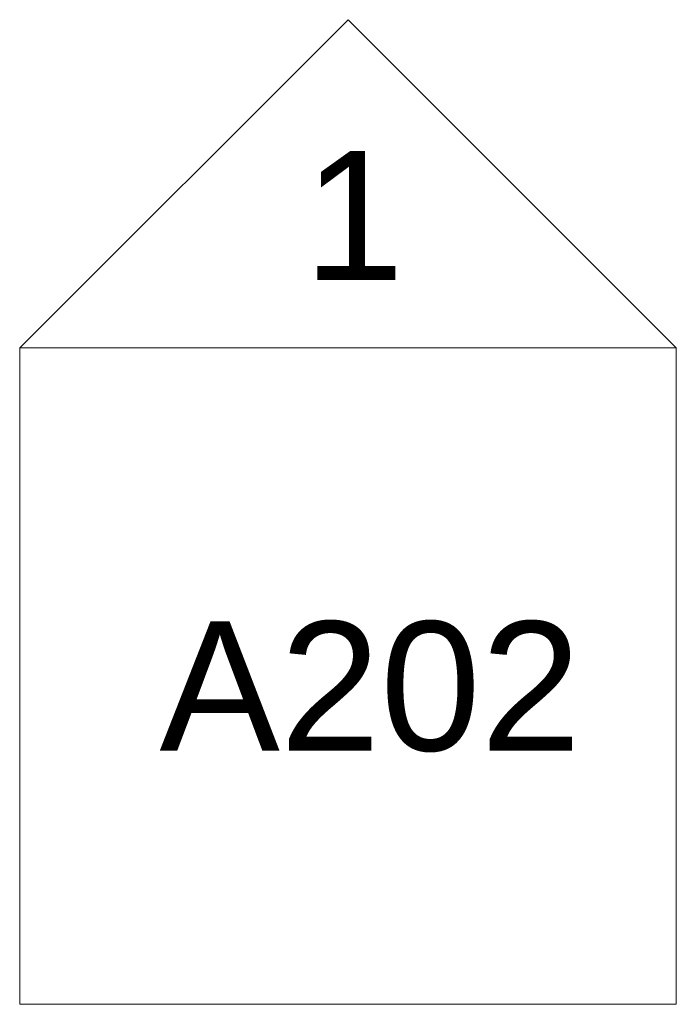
# Model space of a CAD drawing. Header units: inches. Extents: x -863 to 790, y -1032 to 1262.
# Tile 2 of 8: x 19 to 67, y -1032 to -960. Entities that reach past the tile are written whole.
import ezdxf

# ---------------------------------------------------------------- set-up
doc = ezdxf.new("R2010")
doc.units = ezdxf.units.IN
doc.header["$MEASUREMENT"] = 0
doc.layers.add('G-ANNO-SYMB', color=111, linetype='Continuous', lineweight=9)
doc.styles.add('Arial', font='arial.ttf', dxfattribs={"height": 9.448819})

# ---------------------------------------------------------------- blocks, each defined once
blk = doc.blocks.new('Elevation - Detail Number-142915-Unit 3234 b')
at = {"layer": 'G-ANNO-SYMB'}
for p, q in [((-0.25, -0.25), (-0.25, 0.25)), ((-0.25, 0.25), (0.25, 0.25)), ((0.25, 0.25), (0.25, -0.25)), ((0.25, -0.25), (-0.25, -0.25))]:
    blk.add_line(p, q, dxfattribs=at)
blk = doc.blocks.new('Elevation - Detail Number-142644-Unit 3234 b')
at = {"layer": 'G-ANNO-SYMB'}
for p, q in [((0, 0.25), (-0.25, 0)), ((0.25, 0), (0, 0.25)), ((-0.25, 0), (0.25, 0))]:
    blk.add_line(p, q, dxfattribs=at)

msp = doc.modelspace()

# ---------------------------------------------------------------- block references
at = {"layer": 'G-ANNO-SYMB', "xscale": 95.99999999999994, "yscale": 95.99999999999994, "zscale": 95.99999999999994}
for name, p in [('Elevation - Detail Number-142644-Unit 3234 b', (43.208, -984.128)), ('Elevation - Detail Number-142915-Unit 3234 b', (43.208, -1008.128))]:
    msp.add_blockref(name, p, dxfattribs=at)

# ---------------------------------------------------------------- texts
at = {"layer": 'G-ANNO-SYMB', "attachment_point": 1, "style": 'Arial'}
for s, insert, char_height, width in [('1', (39.965, -969.722), 9.449, 8.787), ('A202', (29.423, -1004.131), 9.4488, 36.966)]:
    msp.add_mtext(s, dxfattribs=dict(at, insert=insert, char_height=char_height, width=width))

doc.saveas('drawing.dxf')
